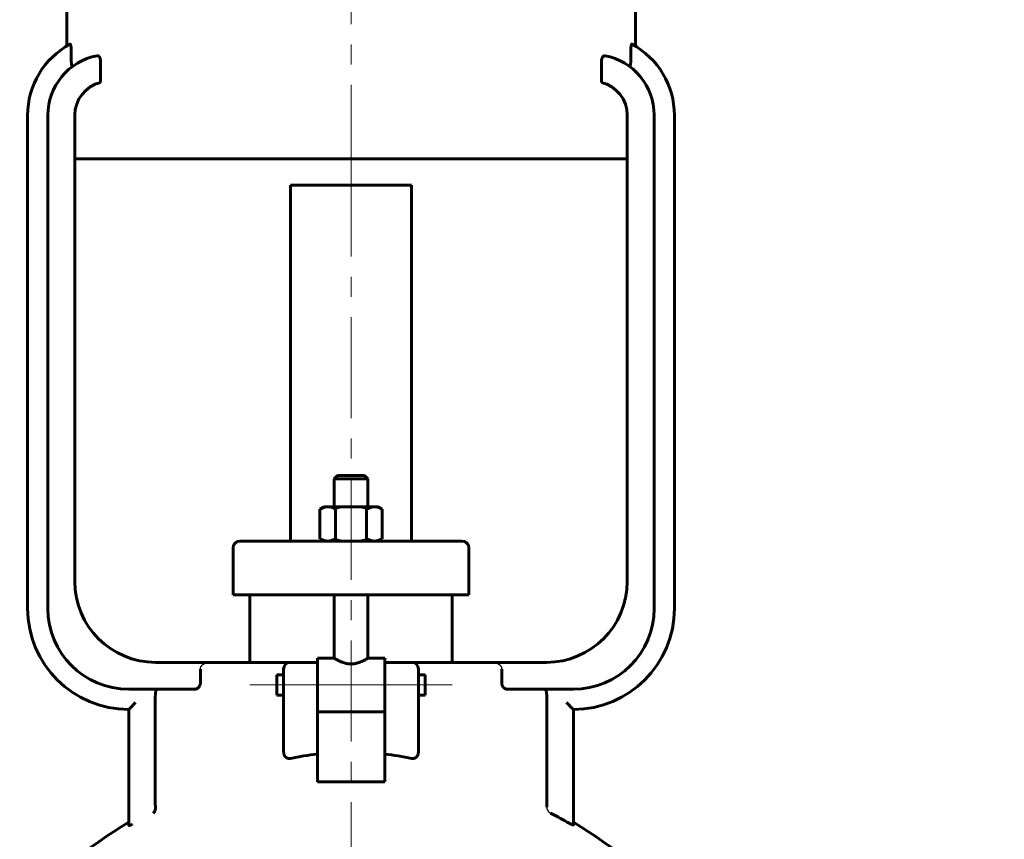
# Model space of a CAD drawing. Header units: millimetres. Extents: x 0 to 595, y 0 to 420.
# Tile 7 of 11: x 169 to 243, y 281 to 342. Entities that reach past the tile are written whole.
import ezdxf

# ---------------------------------------------------------------- set-up
doc = ezdxf.new("R2010")
doc.units = ezdxf.units.MM
for name, pattern in [('K5LT-1', [0]), ('K5LT_AXLED', [12, 7.5, -1.5, 1.5, -1.5]), ('K5LT_BASIC', [0]), ('K5LT_THIN', [0])]:
    doc.linetypes.add(name, pattern=pattern)
doc.layers.add('Системный слой', color=7, linetype='Continuous')
doc.layers.add('Системный слой (1)', color=251, linetype='Continuous', true_color=0x6c6c6c)
doc.styles.add('KDIMTEXTSTYLE', font='txt', dxfattribs={"width": 0.96, "oblique": 15, "height": 5})
doc.styles.add('KTEXTSTYLE', font='txt', dxfattribs={"width": 0.96, "height": 5})
doc.dimstyles.new('KDIMSTYLE (0.50)', dxfattribs={"dimtxt": 5, "dimasz": 1, "dimexe": 2, "dimexo": 0, "dimgap": 1, "dimtad": 1, "dimlfac": 2, "dimtxsty": 'KDIMTEXTSTYLE', "dimsah": 1, "dimcen": 0, "dimdle": 1, "dimadec": 0, "dimazin": 0, "dimtfac": 0.667, "dimtmove": 0, "dimatfit": 3, "dimfxl": 1, "dimtvp": 1, "dimtolj": 1, "dimtzin": 0, "dimarcsym": 0})

# ---------------------------------------------------------------- blocks, each defined once
blk = doc.blocks.new('U2')
at = {"layer": 'Системный слой (1)', "color": 143, "linetype": 'K5LT_BASIC', "lineweight": 60, "true_color": 0x33acca}
for p, q in [((188.557, 292.135), (188.557, 292.885)), ((188.557, 291.385), (188.557, 292.135))]:
    blk.add_line(p, q, dxfattribs=at)
blk = doc.blocks.new('U7')
at = {"layer": 'Системный слой (1)', "color": 143, "linetype": 'K5LT_BASIC', "lineweight": 60, "true_color": 0x33acca}
for p, q in [((191.557, 294.135), (192.807, 294.135)), ((195.307, 294.135), (196.557, 294.135))]:
    blk.add_line(p, q, dxfattribs=at)
blk = doc.blocks.new('U9')
at = {"layer": 'Системный слой (1)', "color": 143, "linetype": 'K5LT_BASIC', "lineweight": 60, "true_color": 0x33acca}
for p, q in [((199.557, 292.885), (199.557, 292.135)), ((199.557, 292.135), (199.557, 291.385))]:
    blk.add_line(p, q, dxfattribs=at)
blk = doc.blocks.new('U10')
at = {"layer": 'Системный слой (1)', "color": 143, "linetype": 'K5LT_BASIC', "lineweight": 60, "true_color": 0x33acca}
for start, end in [(120.51024, 139.16778), (40.83222, 59.48976)]:
    blk.add_arc((194.057, 253.94), 32.5, start, end, dxfattribs=at)
blk = doc.blocks.new('U12')
at = {"layer": 'Системный слой (1)', "color": 143, "linetype": 'K5LT_BASIC', "lineweight": 60, "true_color": 0x33acca}
for p, q in [((194.057, 307.69), (193.057, 307.69)), ((195.057, 307.69), (194.057, 307.69))]:
    blk.add_line(p, q, dxfattribs=at)
blk = doc.blocks.new('D4')
at = {"layer": 'Системный слой (1)'}
for points in [[(290.668, 353.94), (290.01, 358.94), (289.351, 353.94), (290.01, 354.44)], [(290.01, 188.94), (290.668, 193.94), (290.01, 193.44), (289.351, 193.94)]]:
    blk.add_hatch(color=7, dxfattribs=at).paths.add_polyline_path(points)
at = {"layer": 'Системный слой (1)', "color": 7, "linetype": 'K5LT_THIN', "lineweight": 18, "true_color": 0xffffff}
for p, q in [((211.557, 358.94), (292.01, 358.94)), ((289.351, 353.94), (290.01, 358.94)), ((290.01, 358.94), (290.668, 353.94)), ((290.01, 358.94), (290.01, 188.94)), ((290.01, 354.44), (289.351, 353.94)), ((290.668, 353.94), (290.01, 354.44)), ((290.01, 188.94), (289.351, 193.94)), ((289.351, 193.94), (290.01, 193.44)), ((290.01, 193.44), (290.668, 193.94)), ((290.668, 193.94), (290.01, 188.94)), ((254.057, 188.94), (292.01, 188.94))]:
    blk.add_line(p, q, dxfattribs=at)
blk.add_wipeout([(289.01, 268.466), (281.628, 268.466), (281.628, 278.977), (289.01, 278.977)]).dxf.layer = 'Системный слой (1)'
at = {"layer": 'Системный слой (1)', "color": 7, "insert": (282.422, 268.466), "char_height": 5, "attachment_point": 1, "rotation": 90, "style": 'KTEXTSTYLE'}
blk.add_mtext('\\fArial|b0|c204|p34;\\H5.0;\\W1.000;\\Q15;\\fGOST Type AU|b0|i0|c204|p34;\\Q15;\\W0.960;340', dxfattribs=at)
blk = doc.blocks.new('KDIMARROW_01')
at = {"layer": 'Системный слой'}
blk.add_hatch(color=0, dxfattribs=at).paths.add_polyline_path([(0, 0), (-5, 0.658), (-4.5, 0), (-5, -0.658)])
at = {"layer": 'Системный слой', "color": 0, "linetype": 'K5LT_THIN', "lineweight": 18}
for p, q in [((-4.5, 0), (-5, 0.658)), ((-5, 0.658), (0, 0)), ((0, 0), (-5, -0.658)), ((-5, -0.658), (-4.5, 0))]:
    blk.add_line(p, q, dxfattribs=at)
at = {"layer": 'Системный слой (1)', "color": 0, "linetype": 'K5LT_THIN', "lineweight": 18}
blk.add_line((194.057, 188.94), (193.557, 188.94), dxfattribs=at)

msp = doc.modelspace()

# ---------------------------------------------------------------- linework, layer by layer
at = {"layer": 'Системный слой (1)', "color": 30, "linetype": 'K5LT_AXLED', "lineweight": 18, "true_color": 0xff8000}
for p, q in [((194.0574, 329.1904), (194.0574, 363.4404)), ((194.0574, 251.9404), (194.0574, 331.2299)), ((186.5574, 292.1349), (191.0574, 292.1349)), ((189.5574, 292.1349), (198.5574, 292.1349)), ((197.0574, 292.1349), (201.5574, 292.1349))]:
    msp.add_line(p, q, dxfattribs=at)
at = {"layer": 'Системный слой (1)', "color": 143, "linetype": 'K5LT_BASIC', "lineweight": 60, "true_color": 0x33acca}
for p, q in [((172.9561, 339.5625), (172.9561, 349.6904)), ((215.1586, 339.5625), (215.1586, 349.6904)), ((173.292, 338.5918), (173.292, 339.1804)), ((214.8228, 338.5918), (214.8228, 339.1804)), ((175.4761, 336.8576), (175.4761, 338.3837)), ((212.6386, 336.8576), (212.6386, 338.3837)), ((170.0574, 334.4261), (170.0574, 297.8154)), ((171.5574, 334.4261), (171.5574, 297.8154)), ((173.5574, 299.8154), (173.5574, 334.4261)), ((214.5574, 334.4261), (214.5574, 299.8154)), ((216.5574, 297.8154), (216.5574, 334.4261)), ((218.0574, 297.8154), (218.0574, 334.4261)), ((173.5574, 331.1904), (214.5574, 331.1904)), ((189.5574, 302.8154), (189.5574, 329.2299)), ((189.5574, 329.2299), (198.5574, 329.2299)), ((198.5574, 302.8154), (198.5574, 329.2299)), ((193.0574, 307.6904), (192.8074, 307.4404)), ((195.0574, 307.6904), (195.3074, 307.4404)), ((192.8074, 305.3654), (192.8074, 307.4404)), ((192.8074, 307.4404), (194.0574, 307.4404)), ((194.0574, 307.4404), (195.3074, 307.4404)), ((195.3074, 305.3654), (195.3074, 307.4404)), ((192.0574, 305.3654), (191.748, 305.1868)), ((191.748, 302.994), (191.748, 305.1868)), ((192.0574, 305.3654), (192.3253, 305.3654)), ((192.3253, 305.3654), (194.0574, 305.3654)), ((192.9027, 302.994), (192.9027, 305.1868)), ((194.0574, 305.3654), (195.7894, 305.3654)), ((195.2121, 302.994), (195.2121, 305.1868)), ((195.7894, 305.3654), (196.0574, 305.3654)), ((196.0574, 305.3654), (196.3668, 305.1868)), ((196.3668, 302.994), (196.3668, 305.1868)), ((186.0918, 302.8154), (185.8074, 302.8154)), ((190.9194, 302.8154), (186.0918, 302.8154)), ((197.1953, 302.8154), (190.9194, 302.8154)), ((192.0574, 302.8154), (191.748, 302.994)), ((196.0574, 302.8154), (196.3668, 302.994)), ((202.0229, 302.8154), (197.1953, 302.8154)), ((202.3074, 302.8154), (202.0229, 302.8154)), ((185.3074, 298.8154), (185.3074, 302.3154)), ((202.8074, 298.8154), (202.8074, 302.3154)), ((185.3074, 298.8154), (185.609, 298.8154)), ((185.609, 298.8154), (190.4367, 298.8154)), ((186.5574, 293.8154), (186.5574, 298.8154)), ((190.4367, 298.8154), (197.6781, 298.8154)), ((192.8074, 294.1349), (192.8074, 298.8154)), ((195.3074, 294.1349), (195.3074, 298.8154)), ((197.6781, 298.8154), (202.5057, 298.8154)), ((201.5574, 293.8154), (201.5574, 298.8154)), ((202.5057, 298.8154), (202.8074, 298.8154)), ((183.5574, 293.8154), (179.5574, 293.8154)), ((189.5574, 293.8154), (183.5574, 293.8154)), ((191.5574, 293.8154), (189.5574, 293.8154)), ((191.5574, 294.1349), (191.5574, 293.7875)), ((191.5574, 291.0919), (191.5574, 293.7875)), ((196.5574, 294.1349), (196.5574, 293.7875)), ((198.5574, 293.8154), (196.5574, 293.8154)), ((196.5574, 293.7875), (196.5574, 291.0919)), ((204.5574, 293.8154), (198.5574, 293.8154)), ((208.5574, 293.8154), (204.5574, 293.8154)), ((182.877, 293.3154), (182.877, 292.3154)), ((189.0574, 293.3154), (189.0574, 291.4833)), ((199.0574, 291.4833), (199.0574, 293.3154)), ((205.2377, 292.3154), (205.2377, 293.3154)), ((188.5574, 292.8849), (189.0574, 292.8849)), ((199.0574, 292.8849), (199.5574, 292.8849)), ((177.5574, 291.8154), (182.4492, 291.8154)), ((205.6656, 291.8154), (210.5574, 291.8154)), ((179.5337, 291.3154), (179.5337, 283.2662)), ((188.5574, 291.3849), (189.0574, 291.3849)), ((189.0574, 291.4833), (189.0574, 287.1777)), ((191.5574, 291.0919), (191.5574, 290.1588)), ((196.5574, 291.0919), (196.5574, 290.1588)), ((199.0574, 287.1777), (199.0574, 291.4833)), ((199.0574, 291.3849), (199.5574, 291.3849)), ((208.5811, 283.0737), (208.5811, 291.3154)), ((177.5574, 290.3154), (177.5574, 282.4875)), ((191.5574, 287.0089), (191.5574, 290.1588)), ((191.5574, 290.1349), (196.5574, 290.1349)), ((196.5574, 290.1588), (196.5574, 287.0089)), ((210.5574, 281.7511), (210.5574, 290.3154)), ((191.5574, 284.9404), (191.5574, 287.0089)), ((196.5574, 287.0089), (196.5574, 284.9404)), ((196.5574, 284.9404), (191.5574, 284.9404)), ((177.5574, 282.4875), (177.5574, 281.7201))]:
    msp.add_line(p, q, dxfattribs=at)
for centre, radius, start, end in [((176.0574, 334.4261), 6, 118.353838, 180), ((212.0574, 334.4261), 6, 0, 61.646162), ((176.0574, 334.4261), 4.5, 100.781782, 180), ((212.0574, 334.4261), 4.5, 0, 79.218218), ((176.0574, 334.4261), 2.5, 103.444915, 180), ((212.0574, 334.4261), 2.5, 0, 76.555085), ((185.8074, 302.3154), 0.5, 90, 180), ((202.3074, 302.3154), 0.5, 0, 90), ((179.5574, 299.8154), 6, 180, 270), ((208.5574, 299.8154), 6, 270, 0), ((177.5574, 297.8154), 7.5, 180, 270), ((177.5574, 297.8154), 6, 180, 270), ((210.5574, 297.8154), 7.5, 270, 0), ((210.5574, 297.8154), 6, 270, 0), ((189.5574, 293.3154), 0.5, 90, 180), ((198.5574, 293.3154), 0.5, 0, 90), ((194.0574, 253.9404), 32.2829, 60.289491, 62.718322)]:
    msp.add_arc(centre, radius, start, end, dxfattribs=at)
for start_param, end_param in [(4.8798371, 5.0170816), (4.4076963, 4.5449409)]:
    msp.add_ellipse((194.0574, 277.1487), major_axis=(-15, 0), ratio=0.6666667, start_param=start_param, end_param=end_param, dxfattribs=at)
for points, knots in [([(173.292, 339.1804), (173.292, 339.2371), (173.2899, 339.3292), (173.2821, 339.4437), (173.2736, 339.5234), (173.2636, 339.5893), (173.2531, 339.6373), (173.2433, 339.6688), (173.2331, 339.6929), (173.2213, 339.7082), (173.2122, 339.7087), (173.2079, 339.7063)], [0, 0, 0, 0, 2.488059, 4.0029415, 5.3313236, 6.5524955, 7.8384319, 8.7349796, 9.4650479, 10.7790579, 12, 12, 12, 12]), ([(214.9069, 339.7063), (214.9031, 339.7084), (214.8967, 339.7085), (214.8872, 339.7004), (214.8793, 339.6874), (214.8718, 339.6695), (214.8638, 339.6446), (214.8549, 339.6078), (214.8463, 339.5586), (214.8387, 339.5022), (214.8325, 339.4398), (214.8279, 339.3737), (214.8239, 339.2877), (214.8228, 339.2239), (214.8228, 339.1804)], [0, 0, 0, 0, 1.3344619, 2.2320829, 3.2948888, 4.1038006, 4.9049525, 6.2712849, 7.609231, 8.7456802, 10.1546392, 11.5225363, 12.6197838, 15, 15, 15, 15]), ([(173.3885, 338.0493), (173.3818, 338.0444), (173.3719, 338.0429), (173.3592, 338.0534), (173.3494, 338.0681), (173.3394, 338.0917), (173.3306, 338.1221), (173.3227, 338.158), (173.3156, 338.1987), (173.309, 338.2484), (173.3026, 338.3106), (173.297, 338.388), (173.2929, 338.4852), (173.292, 338.5555), (173.292, 338.5918)], [0, 0, 0, 0, 1.7718204, 2.628633, 3.5078588, 4.5416448, 5.673133, 6.4620925, 7.4906771, 8.6404459, 9.7172025, 11.2721679, 13.0655538, 15, 15, 15, 15]), ([(175.4761, 338.3837), (175.4761, 338.4126), (175.4741, 338.4561), (175.4673, 338.5132), (175.46, 338.5557), (175.4503, 338.5979), (175.438, 338.6396), (175.4227, 338.6803), (175.4049, 338.7182), (175.3829, 338.7555), (175.3568, 338.7895), (175.3265, 338.8179), (175.2969, 338.8361), (175.2598, 338.8494), (175.2332, 338.8501), (175.2156, 338.8467)], [0, 0, 0, 0, 1.6860972, 2.5462307, 3.4297091, 4.3250275, 5.2850189, 6.2980258, 7.3601477, 8.4187572, 9.7990765, 11.1895839, 12.5903162, 13.7007284, 16, 16, 16, 16]), ([(212.8992, 338.8467), (212.8829, 338.8498), (212.8526, 338.8495), (212.8081, 338.8323), (212.7666, 338.8002), (212.7335, 338.7587), (212.7089, 338.7163), (212.6916, 338.6792), (212.6759, 338.6372), (212.6625, 338.5909), (212.6524, 338.544), (212.6419, 338.4757), (212.6386, 338.4222), (212.6386, 338.3837)], [0, 0, 0, 0, 1.85964, 3.4063673, 5.0409792, 6.7303857, 7.6013598, 8.4906102, 9.4060259, 10.3359031, 11.2650501, 12.032686, 14, 14, 14, 14]), ([(214.8228, 338.5918), (214.8228, 338.5407), (214.8212, 338.4575), (214.816, 338.3631), (214.8118, 338.3094), (214.8072, 338.2616), (214.7998, 338.2002), (214.7889, 338.1404), (214.777, 338.0968), (214.7661, 338.0691), (214.7562, 338.054), (214.7478, 338.0472), (214.7423, 338.0449), (214.7367, 338.0445), (214.7313, 338.046), (214.7278, 338.0482), (214.7262, 338.0493)], [0, 0, 0, 0, 3.0897249, 4.9906182, 5.9222635, 6.6158854, 8.2434209, 10.3470504, 11.6187965, 12.8539362, 14.1723881, 14.8196108, 15.4393745, 15.8918364, 16.5012823, 17, 17, 17, 17]), ([(192.3253, 305.3654), (192.2838, 305.3654), (192.2044, 305.3597), (192.0833, 305.3347), (191.9361, 305.2854), (191.8216, 305.2293), (191.748, 305.1868)], [0, 0, 0, 0, 1.5650017, 3.0195253, 4.5909393, 7, 7, 7, 7]), ([(192.9027, 305.1868), (192.8397, 305.2231), (192.7337, 305.2765), (192.6007, 305.3247), (192.4904, 305.3517), (192.4024, 305.3634), (192.3462, 305.3654), (192.3253, 305.3654)], [0, 0, 0, 0, 2.3590025, 4.1710094, 5.5638785, 7.1013752, 8, 8, 8, 8]), ([(195.7894, 305.3654), (195.7479, 305.3654), (195.6685, 305.3597), (195.5474, 305.3347), (195.4002, 305.2854), (195.2857, 305.2293), (195.2121, 305.1868)], [0, 0, 0, 0, 1.5650017, 3.0195253, 4.5909393, 7, 7, 7, 7]), ([(196.3668, 305.1868), (196.3038, 305.2231), (196.1978, 305.2765), (196.0648, 305.3247), (195.9545, 305.3517), (195.8665, 305.3634), (195.8103, 305.3654), (195.7894, 305.3654)], [0, 0, 0, 0, 2.3590025, 4.1710094, 5.5638785, 7.1013752, 8, 8, 8, 8]), ([(191.748, 302.994), (191.8109, 302.9577), (191.9169, 302.9043), (192.05, 302.8561), (192.1602, 302.8291), (192.2482, 302.8174), (192.3045, 302.8154), (192.3253, 302.8154)], [0, 0, 0, 0, 2.3590025, 4.1710094, 5.5638785, 7.1013752, 8, 8, 8, 8]), ([(192.3253, 302.8154), (192.3668, 302.8154), (192.4462, 302.8211), (192.5673, 302.8461), (192.7145, 302.8954), (192.8291, 302.9515), (192.9027, 302.994)], [0, 0, 0, 0, 1.5650017, 3.0195253, 4.5909393, 7, 7, 7, 7]), ([(195.2121, 302.994), (195.275, 302.9577), (195.381, 302.9043), (195.5141, 302.8561), (195.6243, 302.8291), (195.7124, 302.8174), (195.7686, 302.8154), (195.7894, 302.8154)], [0, 0, 0, 0, 2.3590025, 4.1710094, 5.5638785, 7.1013752, 8, 8, 8, 8]), ([(195.7894, 302.8154), (195.8309, 302.8154), (195.9103, 302.8211), (196.0314, 302.8461), (196.1786, 302.8954), (196.2932, 302.9515), (196.3668, 302.994)], [0, 0, 0, 0, 1.5650017, 3.0195253, 4.5909393, 7, 7, 7, 7]), ([(195.3074, 294.1349), (195.3073, 294.1349), (195.2973, 294.1286), (195.2546, 294.1023), (195.1915, 294.0643), (195.1054, 294.0148), (195.014, 293.9653), (194.9049, 293.9106), (194.7896, 293.8579), (194.6736, 293.8124), (194.5801, 293.7809), (194.491, 293.7544), (194.3817, 293.7278), (194.2518, 293.7064), (194.121, 293.6957), (193.9933, 293.6958), (193.8734, 293.7056), (193.7465, 293.7252), (193.6096, 293.757), (193.4721, 293.8007), (193.362, 293.8434), (193.257, 293.8886), (193.1627, 293.9336), (193.0637, 293.9851), (192.9709, 294.0365), (192.8918, 294.0831), (192.8433, 294.1126), (192.8145, 294.1305), (192.8074, 294.1349), (192.8074, 294.1349)], [0, 0, 0, 0, 1.4950714, 2.7555104, 4.2136036, 5.4199312, 6.8011118, 7.7563193, 9.1273362, 10.313858, 10.9541121, 11.5542386, 12.5433031, 13.5762135, 14.5399669, 15.4711935, 16.4124476, 17.2236025, 18.3789697, 19.6695117, 20.7156977, 21.3986035, 22.7414146, 23.7206183, 24.9497946, 26.5643928, 27.8512033, 28.6462388, 30, 30, 30, 30]), ([(182.877, 292.3154), (182.877, 292.2966), (182.8751, 292.259), (182.8682, 292.2136), (182.8587, 292.1721), (182.845, 292.1261), (182.8222, 292.0721), (182.7969, 292.0278), (182.7734, 291.9932), (182.7497, 291.9632), (182.7201, 291.9317), (182.6862, 291.9019), (182.6404, 291.8691), (182.5816, 291.8389), (182.5134, 291.8193), (182.4693, 291.8154), (182.4492, 291.8154)], [0, 0, 0, 0, 1.093224, 2.1635709, 2.626869, 3.5448097, 4.9611807, 6.1331931, 6.7955703, 7.7681218, 8.8345535, 9.9515855, 11.1017654, 13.0819659, 15.1523311, 17, 17, 17, 17]), ([(205.6656, 291.8154), (205.6443, 291.8154), (205.6047, 291.8191), (205.5425, 291.8361), (205.4786, 291.8655), (205.4214, 291.9063), (205.3793, 291.9472), (205.3527, 291.9783), (205.3345, 292.003), (205.3156, 292.0316), (205.2985, 292.0617), (205.2804, 292.1006), (205.2642, 292.143), (205.2486, 292.1993), (205.2395, 292.259), (205.2377, 292.299), (205.2377, 292.3154)], [0, 0, 0, 0, 1.9538747, 3.5092984, 5.4039394, 7.5399817, 8.8117028, 9.6869225, 10.4675488, 10.9466892, 11.9887509, 12.6648602, 13.5613328, 14.6890936, 16.0471385, 17, 17, 17, 17]), ([(179.672, 291.8154), (179.6646, 291.8154), (179.6503, 291.8118), (179.6267, 291.793), (179.6059, 291.7618), (179.5892, 291.7233), (179.5792, 291.6934), (179.5714, 291.6661), (179.5657, 291.6433), (179.5592, 291.613), (179.5526, 291.5766), (179.5457, 291.5278), (179.5397, 291.4711), (179.5349, 291.3996), (179.5337, 291.3452), (179.5337, 291.3154)], [0, 0, 0, 0, 1.640207, 3.1029008, 5.1677899, 6.4818468, 7.4601902, 8.1161277, 8.982114, 9.4121489, 10.5261558, 11.6326544, 12.70437, 14.1370427, 16, 16, 16, 16]), ([(208.5811, 291.3154), (208.5811, 291.3538), (208.5793, 291.4131), (208.5727, 291.4966), (208.566, 291.5517), (208.557, 291.6063), (208.5484, 291.6471), (208.5402, 291.6777), (208.5319, 291.705), (208.5195, 291.7391), (208.5007, 291.7757), (208.4791, 291.8015), (208.4598, 291.8133), (208.4478, 291.8154), (208.4427, 291.8154)], [0, 0, 0, 0, 2.2470356, 3.345049, 4.8332402, 5.6063446, 6.9601952, 7.8178039, 8.172199, 9.3868102, 11.0635957, 12.5478049, 13.9519516, 15, 15, 15, 15]), ([(178.0574, 290.8333), (178.0129, 290.7856), (177.9351, 290.7028), (177.8277, 290.5906), (177.7447, 290.505), (177.6795, 290.4384), (177.6382, 290.3966), (177.6101, 290.3683), (177.5901, 290.3482), (177.5731, 290.3311), (177.5606, 290.3186), (177.5574, 290.3154), (177.5574, 290.3154)], [0, 0, 0, 0, 2.6181894, 4.533792, 6.4367391, 7.8554784, 9.0517023, 9.7008183, 10.4357806, 11.1978847, 12.0146548, 13, 13, 13, 13]), ([(210.0574, 290.8333), (210.1018, 290.7856), (210.1796, 290.7028), (210.287, 290.5906), (210.3701, 290.505), (210.4353, 290.4384), (210.4765, 290.3966), (210.5046, 290.3683), (210.5246, 290.3482), (210.5416, 290.3311), (210.5541, 290.3186), (210.5573, 290.3154), (210.5574, 290.3154)], [0, 0, 0, 0, 2.6181894, 4.533792, 6.4367391, 7.8554784, 9.0517023, 9.7008183, 10.4357806, 11.1978847, 12.0146548, 13, 13, 13, 13]), ([(189.5574, 286.6881), (189.5439, 286.6856), (189.527, 286.6826), (189.5064, 286.6804), (189.4835, 286.6788), (189.4607, 286.6786), (189.4269, 286.6809), (189.4043, 286.6839), (189.3708, 286.6911), (189.3393, 286.7005), (189.3062, 286.7146), (189.2798, 286.7287), (189.2548, 286.7444), (189.2329, 286.7607), (189.2133, 286.7776), (189.1976, 286.7927), (189.1724, 286.8198), (189.1448, 286.8566), (189.1232, 286.8944), (189.1081, 286.9251), (189.0982, 286.9488), (189.0864, 286.9815), (189.0781, 287.0102), (189.0692, 287.0485), (189.0638, 287.0809), (189.0586, 287.1272), (189.0574, 287.1568), (189.0574, 287.1777)], [0, 0, 0, 0, 1.4929246, 1.8545017, 2.2107008, 3.9301438, 4.2501807, 5.7589893, 6.3163453, 7.8310575, 9.196693, 10.0777798, 10.9679469, 12.3040952, 12.9783433, 13.7307808, 14.643592, 16.9201127, 18.4945293, 19.0799465, 20.3683801, 21.0682879, 22.5501914, 23.3283915, 24.9715433, 25.8149058, 28, 28, 28, 28]), ([(199.0574, 287.1777), (199.0572, 287.1624), (199.0566, 287.1419), (199.0544, 287.1113), (199.0511, 287.0822), (199.0463, 287.0532), (199.0411, 287.0291), (199.0339, 286.9997), (199.0251, 286.9715), (199.0099, 286.9324), (198.9942, 286.8983), (198.965, 286.8491), (198.9364, 286.8126), (198.9091, 286.7847), (198.8941, 286.771), (198.8733, 286.754), (198.8531, 286.7397), (198.8248, 286.723), (198.7947, 286.7081), (198.7567, 286.6943), (198.723, 286.6862), (198.6913, 286.6812), (198.6654, 286.6792), (198.6338, 286.6787), (198.6107, 286.6801), (198.5833, 286.6832), (198.5685, 286.6859), (198.5574, 286.6881)], [0, 0, 0, 0, 1.5973232, 2.1067594, 3.1054822, 4.5372504, 5.0264921, 5.5403893, 7.5406699, 7.9459818, 9.7264239, 11.3063801, 13.7751926, 14.5614189, 15.4792519, 15.9598047, 17.4236117, 18.0868674, 19.4102419, 20.9499209, 22.3150431, 23.0457152, 24.3078875, 25.0465904, 26.3738683, 26.76155, 28, 28, 28, 28]), ([(179.3773, 282.6323), (179.4033, 282.6515), (179.4391, 282.6871), (179.4778, 282.7455), (179.5078, 282.8052), (179.5284, 282.8689), (179.5399, 282.9343), (179.5456, 282.9953), (179.5449, 283.0423), (179.542, 283.0737)], [0, 0, 0, 0, 2.4119301, 3.6086085, 4.7247813, 6.7029307, 7.6009974, 8.4322673, 10, 10, 10, 10]), ([(177.8074, 281.7733), (177.7986, 281.7697), (177.7812, 281.7628), (177.7559, 281.7531), (177.7314, 281.7442), (177.7089, 281.7365), (177.6881, 281.7295), (177.6694, 281.7237), (177.652, 281.7187), (177.6355, 281.7143), (177.6201, 281.7106), (177.606, 281.708), (177.5934, 281.7063), (177.5824, 281.7057), (177.5732, 281.7063), (177.566, 281.708), (177.5608, 281.7111), (177.558, 281.715), (177.5574, 281.7183), (177.5574, 281.72), (177.5574, 281.72), (177.5574, 281.7201), (177.5574, 281.7201)], [0, 0, 0, 0, 1.1508777, 2.3191877, 3.510348, 4.7293542, 5.8088295, 6.9051749, 7.9875797, 9.1054567, 10.2655692, 11.4502291, 12.6599387, 13.8920845, 15.138635, 16.4047384, 17.683341, 18.9805125, 20, 20, 20, 21, 21, 21, 21]), ([(210.5574, 281.7511), (210.5574, 281.749), (210.5556, 281.7462), (210.5476, 281.7448), (210.5336, 281.7466), (210.5117, 281.7527), (210.4794, 281.7643), (210.4395, 281.781), (210.4009, 281.7986), (210.3545, 281.8206), (210.2931, 281.8511), (210.2021, 281.8988), (210.1208, 281.9435), (210.073, 281.9705), (210.0574, 281.9794)], [0, 0, 0, 0, 1.0221508, 1.8425508, 2.8242007, 4.0103463, 5.0267147, 6.4687659, 7.7256755, 8.2575809, 10.0378715, 11.9708705, 13.9893519, 15, 15, 15, 15])]:
    msp.add_open_spline(points, degree=3, knots=knots, dxfattribs=at)
at = {"layer": 'Системный слой (1)', "color": 7, "linetype": 'K5LT-1'}
for points, knots in [([(194.0574, 305.3654), (194.0364, 305.3654), (193.9947, 305.365), (193.9322, 305.3633), (193.8697, 305.3605), (193.7863, 305.3553), (193.6821, 305.346), (193.5769, 305.333), (193.4917, 305.3203), (193.4274, 305.3096), (193.3624, 305.2979), (193.303, 305.2861), (193.2492, 305.2748), (193.1854, 305.2606), (193.1207, 305.2452), (193.0549, 305.2285), (193.0049, 305.2154), (192.9538, 305.2014), (192.9197, 305.1917), (192.9027, 305.1868)], [0.23428389, 0.23428389, 0.23428389, 0.23428389, 0.24751712, 0.26075035, 0.27398358, 0.28721682, 0.31368328, 0.34014975, 0.35338298, 0.36661621, 0.37984944, 0.39308268, 0.40251831, 0.41195395, 0.43082523, 0.44026086, 0.4496965, 0.45913214, 0.46856778, 0.46856778, 0.46856778, 0.46856778]), ([(195.2121, 305.1868), (195.1933, 305.1922), (195.1553, 305.203), (195.098, 305.2185), (195.041, 305.2334), (194.9851, 305.2473), (194.9304, 305.2603), (194.8762, 305.2725), (194.8227, 305.2838), (194.7644, 305.2955), (194.7013, 305.3072), (194.6339, 305.3186), (194.5671, 305.3287), (194.5041, 305.3371), (194.4448, 305.3441), (194.3708, 305.3516), (194.2787, 305.3589), (194.1682, 305.3642), (194.0944, 305.3654), (194.0574, 305.3654)], [0, 0, 0, 0, 0.01065248, 0.02130497, 0.03195745, 0.04260993, 0.05326241, 0.0639149, 0.07456738, 0.08521986, 0.09907506, 0.11293026, 0.12678545, 0.14064065, 0.15234605, 0.16405146, 0.18746227, 0.21087308, 0.23428389, 0.23428389, 0.23428389, 0.23428389]), ([(192.9027, 302.994), (192.9215, 302.9886), (192.9594, 302.9778), (193.0167, 302.9622), (193.0737, 302.9474), (193.1296, 302.9335), (193.1844, 302.9205), (193.2385, 302.9083), (193.292, 302.8969), (193.3503, 302.8853), (193.4134, 302.8736), (193.4808, 302.8622), (193.5477, 302.8521), (193.6107, 302.8437), (193.6699, 302.8367), (193.7439, 302.8292), (193.836, 302.8219), (193.9466, 302.8166), (194.0204, 302.8154), (194.0574, 302.8154)], [0, 0, 0, 0, 0.01065248, 0.02130497, 0.03195745, 0.04260993, 0.05326241, 0.0639149, 0.07456738, 0.08521986, 0.09907506, 0.11293026, 0.12678545, 0.14064065, 0.15234605, 0.16405146, 0.18746227, 0.21087308, 0.23428389, 0.23428389, 0.23428389, 0.23428389]), ([(194.0574, 302.8154), (194.0783, 302.8154), (194.1201, 302.8158), (194.1826, 302.8175), (194.245, 302.8203), (194.3284, 302.8255), (194.4327, 302.8348), (194.5378, 302.8478), (194.6231, 302.8605), (194.6874, 302.8712), (194.7523, 302.8829), (194.8117, 302.8947), (194.8655, 302.906), (194.9293, 302.9202), (194.994, 302.9355), (195.0599, 302.9523), (195.1098, 302.9654), (195.1609, 302.9794), (195.1951, 302.9891), (195.2121, 302.994)], [0.23428389, 0.23428389, 0.23428389, 0.23428389, 0.24751712, 0.26075035, 0.27398358, 0.28721682, 0.31368328, 0.34014975, 0.35338298, 0.36661621, 0.37984944, 0.39308268, 0.40251831, 0.41195395, 0.43082523, 0.44026086, 0.4496965, 0.45913214, 0.46856778, 0.46856778, 0.46856778, 0.46856778]), ([(182.877, 293.3154), (182.877, 293.3211), (182.8773, 293.3325), (182.8785, 293.3498), (182.8805, 293.3676), (182.8831, 293.3828), (182.8857, 293.3957), (182.8882, 293.4063), (182.8921, 293.4213), (182.8981, 293.4405), (182.9066, 293.4628), (182.9141, 293.4794), (182.9195, 293.4904), (182.9228, 293.4969), (182.9281, 293.5068), (182.9346, 293.518), (182.9422, 293.5303), (182.9492, 293.5409), (182.9569, 293.552), (182.965, 293.5629), (182.9734, 293.5734), (182.982, 293.5838), (182.9939, 293.5973), (183.0064, 293.6104), (183.0191, 293.6228), (183.0319, 293.6347), (183.0441, 293.6453), (183.0556, 293.6546), (183.0656, 293.6625), (183.0785, 293.6722), (183.0946, 293.6835), (183.1097, 293.6934), (183.1235, 293.702), (183.1357, 293.7092), (183.1481, 293.7162), (183.165, 293.7252), (183.1822, 293.7338), (183.1994, 293.7417), (183.2163, 293.7492), (183.2347, 293.7567), (183.2516, 293.763), (183.2627, 293.7669), (183.2701, 293.7695), (183.2767, 293.7717), (183.2843, 293.7741), (183.294, 293.7772), (183.3059, 293.7807), (183.3186, 293.7842), (183.3322, 293.7878), (183.348, 293.7917), (183.3652, 293.7955), (183.3899, 293.8005), (183.4151, 293.8048), (183.4372, 293.8078), (183.4497, 293.8093), (183.4643, 293.8109), (183.4841, 293.8127), (183.5091, 293.8143), (183.5296, 293.8151), (183.5456, 293.8153), (183.5534, 293.8154), (183.5574, 293.8154)], [0, 0, 0, 0, 0.00335264, 0.00670527, 0.01005791, 0.01341054, 0.01522428, 0.01735403, 0.01948378, 0.02374328, 0.02841874, 0.0330942, 0.03437623, 0.03565826, 0.03741809, 0.04093774, 0.04311784, 0.04560436, 0.04809089, 0.05057742, 0.05306394, 0.05555047, 0.05803699, 0.06301004, 0.06554331, 0.06807658, 0.07314312, 0.07500673, 0.07687033, 0.08059755, 0.08432477, 0.08805199, 0.09066388, 0.09327578, 0.09590047, 0.09852516, 0.10377454, 0.10639923, 0.10902392, 0.1142733, 0.11774367, 0.11947885, 0.12121403, 0.12239875, 0.12358348, 0.12595293, 0.12832237, 0.13069182, 0.13348477, 0.13627773, 0.13976892, 0.14326011, 0.1502425, 0.15372103, 0.1554603, 0.15719957, 0.16189533, 0.1665911, 0.17128687, 0.17363476, 0.17598264, 0.17598264, 0.17598264, 0.17598264]), ([(204.5574, 293.8154), (204.5694, 293.8154), (204.5874, 293.8151), (204.6117, 293.8139), (204.6301, 293.8127), (204.6488, 293.811), (204.6678, 293.809), (204.6868, 293.8065), (204.7058, 293.8037), (204.7245, 293.8005), (204.7495, 293.7956), (204.7897, 293.7865), (204.8247, 293.7762), (204.8506, 293.7674), (204.8702, 293.7605), (204.8917, 293.7521), (204.9145, 293.7421), (204.9283, 293.7358), (204.9419, 293.7291), (204.9554, 293.7222), (204.9688, 293.715), (204.9865, 293.7049), (205.0042, 293.694), (205.0219, 293.6822), (205.0359, 293.6724), (205.0499, 293.6619), (205.0612, 293.6529), (205.0701, 293.6456), (205.0794, 293.6377), (205.0891, 293.6289), (205.0992, 293.6193), (205.1075, 293.6112), (205.1164, 293.6019), (205.1261, 293.5914), (205.1355, 293.5805), (205.1445, 293.5695), (205.1532, 293.5583), (205.1643, 293.5429), (205.1763, 293.5247), (205.1864, 293.5073), (205.1931, 293.4946), (205.1976, 293.4857), (205.2014, 293.4776), (205.206, 293.4675), (205.2101, 293.4574), (205.2139, 293.4475), (205.217, 293.4388), (205.2206, 293.428), (205.2243, 293.4153), (205.2275, 293.4028), (205.2301, 293.3907), (205.2324, 293.3785), (205.2343, 293.366), (205.2359, 293.3532), (205.2369, 293.3403), (205.2376, 293.3278), (205.2377, 293.3195), (205.2377, 293.3154)], [0.53409735, 0.53409735, 0.53409735, 0.53409735, 0.5411053, 0.54460927, 0.54811325, 0.55161722, 0.5551212, 0.55862517, 0.56212915, 0.56563312, 0.5691371, 0.57614505, 0.58831307, 0.59031644, 0.59231981, 0.60069868, 0.60349163, 0.60628458, 0.60907754, 0.61187049, 0.61466345, 0.6174564, 0.62304231, 0.62605668, 0.6294329, 0.63280912, 0.63618534, 0.63787345, 0.63956156, 0.6434986, 0.64546712, 0.64743564, 0.65006033, 0.65268502, 0.65530971, 0.6579344, 0.66055909, 0.66318378, 0.66843316, 0.67267071, 0.67478948, 0.67690825, 0.67853023, 0.68015221, 0.68339616, 0.68476191, 0.68612766, 0.68861418, 0.69110071, 0.6933975, 0.6956943, 0.69799109, 0.70028788, 0.70273591, 0.70518394, 0.70763196, 0.71007999, 0.71007999, 0.71007999, 0.71007999]), ([(208.5811, 283.0737), (208.5811, 283.0668), (208.5813, 283.0564), (208.582, 283.0424), (208.5828, 283.0318), (208.5839, 283.0211), (208.5856, 283.0066), (208.5876, 282.9938), (208.5896, 282.983), (208.5912, 282.975), (208.5935, 282.9643), (208.5979, 282.9464), (208.6029, 282.9295), (208.6081, 282.9139), (208.6119, 282.9033), (208.6159, 282.893), (208.6198, 282.8837), (208.6233, 282.8755), (208.6267, 282.8681), (208.6302, 282.8607), (208.6341, 282.853), (208.6382, 282.845), (208.6427, 282.8367), (208.6475, 282.8284), (208.6523, 282.8202), (208.6574, 282.8121), (208.6644, 282.8012), (208.6723, 282.7898), (208.6811, 282.7779), (208.6893, 282.7673), (208.6985, 282.7561), (208.7086, 282.7446), (208.7189, 282.7334), (208.7273, 282.725), (208.7336, 282.7189), (208.7394, 282.7134), (208.7469, 282.7065), (208.7564, 282.6981), (208.7664, 282.6899), (208.7767, 282.6817), (208.7873, 282.6738), (208.7982, 282.6661), (208.8092, 282.6587), (208.8203, 282.6517), (208.8316, 282.6449), (208.8431, 282.6384), (208.8508, 282.6343), (208.8547, 282.6323)], [0.30074762, 0.30074762, 0.30074762, 0.30074762, 0.30480522, 0.30683402, 0.30886282, 0.31089162, 0.31292042, 0.31697802, 0.3179771, 0.31897617, 0.32150451, 0.32403285, 0.32908952, 0.33125987, 0.33343022, 0.33560056, 0.33777091, 0.33935339, 0.34093588, 0.34251836, 0.34410084, 0.34586811, 0.34763537, 0.34940263, 0.3511699, 0.35293716, 0.35470442, 0.35823895, 0.36053896, 0.36283896, 0.36574943, 0.36865989, 0.37157036, 0.37448082, 0.37565413, 0.37682744, 0.37917406, 0.38161746, 0.38406086, 0.38650426, 0.38894767, 0.39139107, 0.39383447, 0.39626628, 0.3986981, 0.40112991, 0.40356173, 0.40356173, 0.40356173, 0.40356173])]:
    msp.add_open_spline(points, degree=3, knots=knots, dxfattribs=at)
at = {"layer": 'Системный слой (1)', "color": 143, "linetype": 'K5LT_BASIC', "lineweight": 60, "true_color": 0x33acca}
msp.add_open_spline([(179.5337, 283.2662), (179.5337, 283.2006), (179.5364, 283.135), (179.542, 283.0737)], degree=3, dxfattribs=at)

# ---------------------------------------------------------------- block references
at = {"layer": 'Системный слой (1)'}
for name in ['U12', 'U7', 'U2', 'U9', 'U10']:
    msp.add_blockref(name, (0, 0), dxfattribs=at)

# ---------------------------------------------------------------- next in the draw order: dimensions: what is measured, and where the dimension line sits
at = {"layer": 'Системный слой (1)', "color": 7}
dim = msp.add_linear_dim(base=(290.0096, 358.9404), p1=(254.0574, 188.9404), p2=(211.5574, 358.9404), angle=90, dimstyle='KDIMSTYLE (0.50)', override={"dimexo": 0, "dimpost": '\\fGOST Type AU|b0|c204|p34;\\H5.0;\\W0.960;\\Q15;<>', "dimblk1": 'KDIMARROW_01', "dimblk2": 'KDIMARROW_01', "dimse1": 0, "dimse2": 0, "dimclrt": 7, "dimtol": 1, "dimtp": 0, "dimtm": 0, "dimtdec": 5, "dimtolj": 1}, dxfattribs=at)
dim.commit()
dim.dimension.update_dxf_attribs({"geometry": 'D4', "text_midpoint": (290.0096, 273.9404), "dimtype": 160})

doc.saveas('drawing.dxf')
